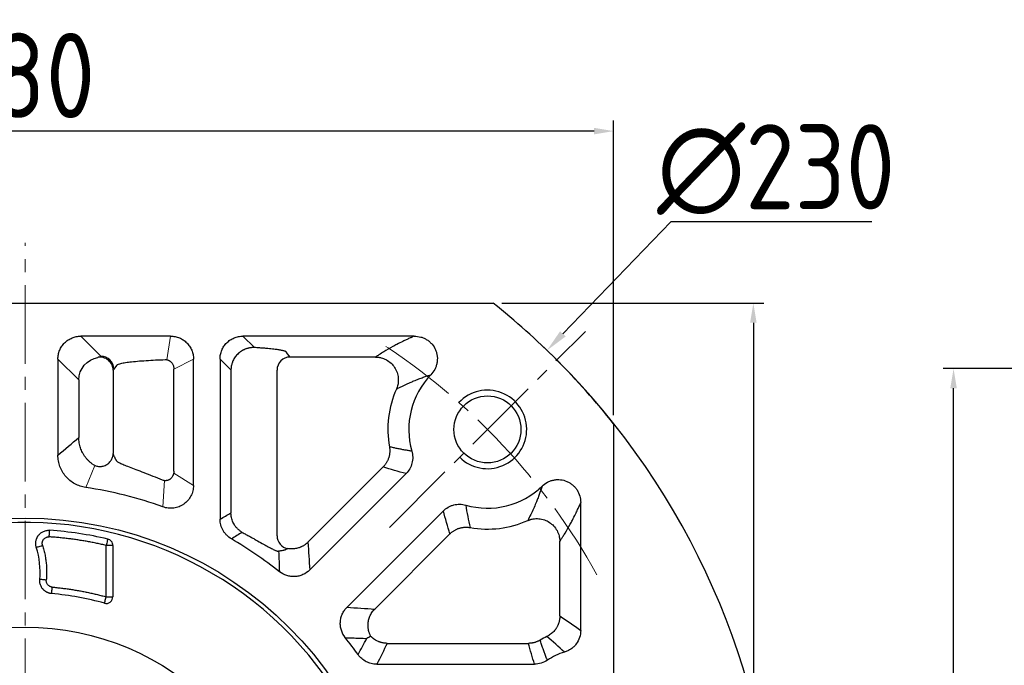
# Model space of a CAD drawing. Header units: millimetres. Extents: x 5540 to 6847, y 5090 to 6014.
# Tile 10 of 17: x 5795 to 5945, y 5773 to 5872. Entities that reach past the tile are written whole.
import ezdxf

# ---------------------------------------------------------------- set-up
doc = ezdxf.new("R2010")
doc.units = ezdxf.units.MM
doc.header["$PDSIZE"] = -5
doc.linetypes.add('点画线', pattern=[18, 12, -2, 2, -2])
doc.layers.get('Defpoints').update_dxf_attribs({"lineweight": 18})
doc.layers.add('6文字层', color=3, linetype='Continuous')
for name, color, linetype, lineweight in [('7中心线层', 7, '点画线', 18), ('标注线', 3, 'Continuous', 15), ('粗实线', 7, 'Continuous', 50), ('细实线', 7, 'Continuous', 18)]:
    doc.layers.add(name, color=color, linetype=linetype, lineweight=lineweight)
doc.styles.add('工程字', font='gbenor.shx', dxfattribs={"bigfont": 'gbcbig.shx'})
doc.dimstyles.new('ISO-25-1', dxfattribs={"dimtxt": 9, "dimasz": 3.5, "dimexe": 1.25, "dimexo": 1, "dimgap": 1.5, "dimtad": 1, "dimtoh": 1, "dimtxsty": '工程字', "dimcen": 2, "dimadec": 0, "dimazin": 0, "dimtfac": 1, "dimtmove": 0, "dimatfit": 3, "dimfxl": 1, "dimarcsym": 0})
doc.dimstyles.new('ISO-25-5', dxfattribs={"dimtxt": 13, "dimasz": 3, "dimexe": 1.6, "dimexo": 1.3, "dimgap": 2, "dimtad": 1, "dimdec": 3, "dimtxsty": '工程字', "dimcen": 2.5, "dimadec": 0, "dimazin": 0, "dimtfac": 1, "dimtdec": 3, "dimtmove": 0, "dimatfit": 3, "dimfxl": 1, "dimarcsym": 0})

# ---------------------------------------------------------------- blocks, each defined once
blk = doc.blocks.new('*D92')
at = {"layer": '6文字层', "color": 0, "lineweight": -2}
for p, q in [((6051, 5818.39), (5935.83, 5818.39)), ((5937.43, 5661.39), (5937.43, 5815.39)), ((6051, 5658.39), (5935.83, 5658.39))]:
    blk.add_line(p, q, dxfattribs=at)
at = {"layer": '6文字层', "color": 0}
for points in [[(5937.93, 5815.39), (5936.93, 5815.39), (5937.43, 5818.39)], [(5936.93, 5661.39), (5937.93, 5661.39), (5937.43, 5658.39)]]:
    blk.add_solid(points, dxfattribs=at)
at = {"layer": 'Defpoints', "color": 0}
for p in [(5937.43, 5818.39), (6052.3, 5818.39), (6052.3, 5658.39)]:
    blk.add_point(p, dxfattribs=at)
at = {"layer": '6文字层', "color": 0, "insert": (5928.93, 5738.39), "char_height": 13, "attachment_point": 5, "rotation": 90, "style": '工程字'}
blk.add_mtext('%%c160{}{h7{\\H0.7x;}{}}', dxfattribs=at)
blk = doc.blocks.new('*D109')
at = {"layer": '6文字层', "color": 0, "lineweight": -2}
for p, q in [((5868.34, 5828.39), (5908.42, 5828.39)), ((5906.82, 5825.39), (5906.82, 5651.39)), ((5868.34, 5648.39), (5908.42, 5648.39))]:
    blk.add_line(p, q, dxfattribs=at)
at = {"layer": '6文字层', "color": 0}
for points in [[(5907.32, 5825.39), (5906.32, 5825.39), (5906.82, 5828.39)], [(5906.32, 5651.39), (5907.32, 5651.39), (5906.82, 5648.39)]]:
    blk.add_solid(points, dxfattribs=at)
at = {"layer": 'Defpoints', "color": 0}
for p in [(5867.04, 5828.39), (5867.04, 5648.39), (5906.82, 5648.39)]:
    blk.add_point(p, dxfattribs=at)
at = {"layer": '6文字层', "color": 0, "insert": (5898.32, 5738.39), "char_height": 13, "attachment_point": 5, "rotation": 90, "style": '工程字'}
blk.add_mtext('180', dxfattribs=at)
blk = doc.blocks.new('*D111')
at = {"layer": '6文字层', "color": 0, "lineweight": -2}
for p, q in [((5795.45, 5736.39), (5795.45, 5740.39)), ((5793.45, 5738.39), (5797.45, 5738.39)), ((5686.61, 5646.77), (5716.27, 5671.73)), ((5655.85, 5646.77), (5686.61, 5646.77))]:
    blk.add_line(p, q, dxfattribs=at)
at = {"layer": '6文字层', "color": 0}
blk.add_solid([(5716.64, 5671.29), (5715.89, 5672.18), (5718.94, 5673.99)], dxfattribs=at)
at = {"layer": 'Defpoints', "color": 0}
for p in [(5871.95, 5802.79), (5718.94, 5673.99)]:
    blk.add_point(p, dxfattribs=at)
at = {"layer": '6文字层', "color": 0, "insert": (5670.48, 5654.77), "char_height": 13, "attachment_point": 5, "style": '工程字'}
blk.add_mtext('∅200', dxfattribs=at)
blk = doc.blocks.new('*D112')
at = {"layer": '6文字层', "color": 0, "lineweight": -2}
for p, q in [((5894.18, 5840.81), (5877.69, 5823.7)), ((5924.94, 5840.81), (5894.18, 5840.81)), ((5795.45, 5736.39), (5795.45, 5740.39)), ((5793.45, 5738.39), (5797.45, 5738.39))]:
    blk.add_line(p, q, dxfattribs=at)
blk.add_arc((5795.45, 5738.39), 115, 321.9983, 46.6735, dxfattribs=at)
at = {"layer": '6文字层', "color": 0}
blk.add_solid([(5877.27, 5824.11), (5878.11, 5823.3), (5875.26, 5821.18)], dxfattribs=at)
at = {"layer": 'Defpoints', "color": 0}
for p in [(5875.26, 5821.18), (5715.64, 5655.59)]:
    blk.add_point(p, dxfattribs=at)
at = {"layer": '6文字层', "color": 0, "insert": (5910.31, 5848.81), "char_height": 13, "attachment_point": 5, "style": '工程字'}
blk.add_mtext('∅230{}{{\\H0.7x;}{}}', dxfattribs=at)
blk = doc.blocks.new('*D113')
at = {"layer": '6文字层', "color": 0, "lineweight": -2}
for p, q in [((5705.45, 5811.28), (5705.45, 5856.29)), ((5885.45, 5811.28), (5885.45, 5856.29)), ((5882.45, 5854.69), (5708.45, 5854.69))]:
    blk.add_line(p, q, dxfattribs=at)
at = {"layer": '6文字层', "color": 0}
for points in [[(5708.45, 5855.19), (5708.45, 5854.19), (5705.45, 5854.69)], [(5882.45, 5854.19), (5882.45, 5855.19), (5885.45, 5854.69)]]:
    blk.add_solid(points, dxfattribs=at)
at = {"layer": 'Defpoints', "color": 0}
for p in [(5705.45, 5854.69), (5705.45, 5809.98), (5885.45, 5809.98)]:
    blk.add_point(p, dxfattribs=at)
at = {"layer": '6文字层', "color": 0, "insert": (5795.45, 5863.19), "char_height": 13, "attachment_point": 5, "style": '工程字'}
blk.add_mtext('180', dxfattribs=at)
blk = doc.blocks.new('*D114')
at = {"layer": '6文字层', "color": 0, "lineweight": -2}
for p, q in [((5882.07, 5651.77), (5884.08, 5649.76)), ((5795.45, 5637.84), (5795.45, 5613.05))]:
    blk.add_line(p, q, dxfattribs=at)
blk.add_arc((5795.45, 5738.39), 123.74, 271.3891, 313.6109, dxfattribs=at)
at = {"layer": '6文字层', "color": 0}
for points in [[(5881.15, 5648.44), (5880.45, 5649.15), (5882.95, 5650.89)], [(5798.44, 5615.18), (5798.45, 5614.18), (5795.45, 5614.65)]]:
    blk.add_solid(points, dxfattribs=at)
at = {"layer": 'Defpoints', "color": 0}
for p in [(5795.45, 5837.63), (5851.17, 5682.66), (5881.15, 5652.69), (5795.45, 5639.14), (5827.47, 5618.86)]:
    blk.add_point(p, dxfattribs=at)
at = {"layer": '6文字层', "color": 0, "insert": (5839.55, 5631.92), "char_height": 13, "attachment_point": 5, "rotation": 22.5, "style": '工程字'}
blk.add_mtext('45%%d', dxfattribs=at)

msp = doc.modelspace()

# ---------------------------------------------------------------- linework, layer by layer
at = {"layer": '7中心线层'}
for p, q in [((5795.4477, 5639.1383), (5795.4477, 5837.6339)), ((5851.1704, 5794.1088), (5881.1463, 5824.0847))]:
    msp.add_line(p, q, dxfattribs=at)
msp.add_arc((5795.4477, 5738.3861), 100, 29.009385, 57.167358, dxfattribs=at)
at = {"layer": '标注线', "color": 0}
for p, q in [((5817.7126, 5823.3513), (5817.1138, 5819.7542)), ((5818.2003, 5818.31), (5821.2041, 5819.8599)), ((5804.7299, 5800.2281), (5806.1343, 5803.5948)), ((5816.759, 5801.2761), (5816.5353, 5797.2581)), ((5818.1754, 5802.4218), (5821.2041, 5800.5452))]:
    msp.add_line(p, q, dxfattribs=at)
at = {"layer": '粗实线', "color": 0, "lineweight": 30}
for p, q in [((5723.8586, 5828.3861), (5867.0368, 5828.3861)), ((5885.4477, 5809.9752), (5885.4477, 5666.797))]:
    msp.add_line(p, q, dxfattribs=at)
for centre, radius in [((5866.1584, 5809.0968), 5.125), ((5795.4477, 5738.3861), 57.15), ((5795.4477, 5738.3861), 40.5)]:
    msp.add_circle(centre, radius, dxfattribs=at)
for radius, start, end in [(115, 38.49995, 51.50005), (56.5, 35.800973, 99.199034)]:
    msp.add_arc((5795.4477, 5738.3861), radius, start, end, dxfattribs=at)
at = {"layer": '细实线', "color": 0, "lineweight": -3}
for p, q in [((5817.7126, 5823.3513), (5803.9739, 5823.3513)), ((5803.9739, 5823.3513), (5807.0257, 5820.2996)), ((5854.9697, 5823.3513), (5828.7651, 5823.3513)), ((5828.7651, 5823.3513), (5830.5113, 5821.6051)), ((5835.9745, 5820.1597), (5835.4476, 5820.8628)), ((5800.4825, 5819.8599), (5800.4825, 5805.1607)), ((5800.4825, 5819.8599), (5803.6741, 5816.6682)), ((5821.2041, 5800.5451), (5821.2041, 5819.8599)), ((5825.2736, 5819.8599), (5825.2736, 5795.3897)), ((5825.2736, 5819.8599), (5826.9387, 5818.1948)), ((5849.0402, 5820.1597), (5835.9745, 5820.1597)), ((5808.9181, 5818.1445), (5808.9181, 5805.42)), ((5809.4477, 5818.8675), (5809.023, 5818.3045)), ((5809.4477, 5818.8675), (5809.5928, 5819.0067)), ((5818.2003, 5802.7089), (5818.2003, 5818.31)), ((5826.9387, 5818.1948), (5826.9387, 5796.3373)), ((5833.9773, 5792.8431), (5833.9773, 5818.1646)), ((5803.6741, 5816.6682), (5803.6741, 5807.8547)), ((5809.5725, 5804.1579), (5809.4477, 5804.3214)), ((5838.692, 5791.85), (5850.2013, 5803.3593)), ((5838.978, 5787.6224), (5853.7069, 5802.3513)), ((5859.413, 5796.6453), (5844.684, 5781.9164)), ((5880.413, 5778.3908), (5880.413, 5797.9066)), ((5860.421, 5793.1397), (5848.9117, 5781.6304)), ((5808.8685, 5791.3683), (5807.8698, 5791.3683)), ((5807.8698, 5783.5036), (5807.8698, 5791.3683)), ((5808.8685, 5791.3683), (5808.8685, 5783.5036)), ((5877.2213, 5780.5834), (5877.2213, 5791.9786)), ((5807.8698, 5783.5036), (5808.8685, 5783.5036)), ((5850.8383, 5776.4036), (5872.4157, 5776.4036)), ((5849.218, 5773.212), (5873.3474, 5773.212))]:
    msp.add_line(p, q, dxfattribs=at)
at = {"layer": '细实线', "color": 0, "lineweight": -3, "flags": 128}
for points in [[(5799.149, 5792.679), (5799.1621, 5792.8704), (5799.1746, 5793.0548), (5799.1862, 5793.2251), (5799.1965, 5793.3752), (5799.2049, 5793.4994), (5799.2113, 5793.5931), (5799.2154, 5793.6528), (5799.217, 5793.6763)], [(5808.098, 5792.3415), (5808.0926, 5792.3186), (5808.079, 5792.2603), (5808.0575, 5792.1688), (5808.0291, 5792.0476), (5807.9948, 5791.9012), (5807.9558, 5791.735), (5807.9136, 5791.5551), (5807.8698, 5791.3683)], [(5797.173, 5791.0852), (5797.1969, 5791.0926), (5797.2549, 5791.1108), (5797.345, 5791.139), (5797.4638, 5791.1761), (5797.607, 5791.2209), (5797.7693, 5791.2717), (5797.9447, 5791.3266), (5798.1268, 5791.3835)], [(5798.6979, 5786.0813), (5798.5078, 5786.0982), (5798.3248, 5786.1145), (5798.1554, 5786.1295), (5798.006, 5786.1428), (5797.882, 5786.1538), (5797.7879, 5786.1622), (5797.7273, 5786.1675), (5797.7024, 5786.1698)], [(5799.5158, 5784.002), (5799.518, 5784.0269), (5799.5234, 5784.0875), (5799.5318, 5784.1815), (5799.5429, 5784.3055), (5799.5562, 5784.455), (5799.5713, 5784.6243), (5799.5876, 5784.8074), (5799.6046, 5784.9975)], [(5807.6045, 5782.5401), (5807.6112, 5782.5642), (5807.6273, 5782.6228), (5807.6524, 5782.7138), (5807.6854, 5782.8339), (5807.7253, 5782.9785), (5807.7704, 5783.1424), (5807.8192, 5783.3196), (5807.8698, 5783.5036)]]:
    msp.add_lwpolyline(points, dxfattribs=at)
at = {"layer": '细实线', "color": 0, "lineweight": -3}
for centre, radius, start, end in [((5807.0182, 5818.2948), 2.0048, 0.275169, 89.786099), ((5835.982, 5818.155), 2.0048, 90.213882, 179.72485), ((5866.1584, 5809.0968), 12.0348, 136.113492, 196.0261), ((5866.1584, 5809.0968), 15.2264, 156.139936, 190.084174), ((5795.4477, 5738.3861), 62.5348, 70.292821, 81.463873), ((5866.1584, 5809.0968), 12.0348, 253.973951, 313.880928), ((5866.1584, 5809.0968), 15.2264, 259.915869, 293.860082), ((5795.4477, 5738.3861), 55.4186, 76.804854, 86.100011), ((5795.4477, 5738.3861), 62.5348, 51.545288, 59.694646), ((5785.0521, 5787.2935), 12.7001, 354.923723, 17.370871), ((5795.4477, 5738.3861), 45.797, 74.606269, 84.903756), ((5795.4477, 5738.3861), 62.5348, 35.474163, 38.454712), ((5880.4477, 5766.3861), 12.2264, 115.25676, 120.753017), ((5880.4477, 5766.3861), 9.0348, 106.281799, 124.561128)]:
    msp.add_arc(centre, radius, start, end, dxfattribs=at)
at = {"layer": '细实线', "color": 0, "lineweight": -2}
msp.add_arc((5866.1584, 5809.0968), 6, 225.000055, 136.719135, dxfattribs=at)
at = {"layer": '细实线', "color": 0, "lineweight": -3}
for points, knots in [([(5800.4825, 5819.8599), (5800.4821, 5820.0906), (5800.5042, 5820.3175), (5800.5916, 5820.764), (5800.6581, 5820.9859), (5800.8323, 5821.4094), (5800.9392, 5821.6102), (5801.192, 5821.9901), (5801.3394, 5822.1701), (5801.6616, 5822.4926), (5801.8374, 5822.6372), (5802.2194, 5822.8923), (5802.4229, 5823.0006), (5802.8435, 5823.1741), (5803.0634, 5823.2407), (5803.515, 5823.3296), (5803.7432, 5823.3517), (5803.9739, 5823.3513)], [0, 0, 0, 0, 0.125, 0.125, 0.25, 0.25, 0.375, 0.375, 0.5, 0.5, 0.625, 0.625, 0.75, 0.75, 0.875, 0.875, 1, 1, 1, 1]), ([(5817.7126, 5823.3513), (5817.9433, 5823.3517), (5818.1702, 5823.3296), (5818.6167, 5823.2422), (5818.8387, 5823.1757), (5819.2621, 5823.0015), (5819.4629, 5822.8947), (5819.8429, 5822.6419), (5820.0228, 5822.4944), (5820.3453, 5822.1722), (5820.4899, 5821.9964), (5820.7451, 5821.6145), (5820.8534, 5821.4109), (5821.0269, 5820.9904), (5821.0934, 5820.7704), (5821.1824, 5820.3188), (5821.2045, 5820.0906), (5821.2041, 5819.8599)], [0, 0, 0, 0, 0.125, 0.125, 0.25, 0.25, 0.375, 0.375, 0.5, 0.5, 0.625, 0.625, 0.75, 0.75, 0.875, 0.875, 1, 1, 1, 1]), ([(5825.2736, 5819.8599), (5825.2733, 5820.0906), (5825.2953, 5820.3175), (5825.3828, 5820.764), (5825.4492, 5820.9859), (5825.6235, 5821.4094), (5825.7303, 5821.6102), (5825.9831, 5821.9901), (5826.1305, 5822.1701), (5826.4527, 5822.4926), (5826.6286, 5822.6372), (5827.0105, 5822.8923), (5827.214, 5823.0006), (5827.6346, 5823.1741), (5827.8546, 5823.2407), (5828.3062, 5823.3296), (5828.5344, 5823.3517), (5828.7651, 5823.3513)], [0, 0, 0, 0, 0.125, 0.125, 0.25, 0.25, 0.375, 0.375, 0.5, 0.5, 0.625, 0.625, 0.75, 0.75, 0.875, 0.875, 1, 1, 1, 1]), ([(5854.9697, 5823.352), (5854.8563, 5823.3034), (5854.6023, 5823.1944), (5854.1945, 5823.0133), (5853.723, 5822.7967), (5853.074, 5822.4865), (5852.3841, 5822.1366), (5851.3945, 5821.6045), (5850.4827, 5821.0721), (5849.6258, 5820.5388), (5849.2138, 5820.2721), (5849.0402, 5820.1597)], [0, 0, 0, 0, 0.04588588, 0.10284505, 0.17088122, 0.24999778, 0.39498934, 0.49998328, 0.74998787, 0.89467027, 1, 1, 1, 1]), ([(5854.9701, 5823.3513), (5855.3151, 5823.3525), (5855.6522, 5823.3057), (5856.1459, 5823.1638), (5856.3088, 5823.1039), (5856.6199, 5822.9631), (5856.7694, 5822.882), (5857.0564, 5822.6979), (5857.195, 5822.5942), (5857.4538, 5822.3681), (5857.5736, 5822.2466), (5857.9042, 5821.8572), (5858.0883, 5821.5594), (5858.2888, 5821.0887), (5858.3438, 5820.9272), (5858.4295, 5820.5948), (5858.46, 5820.4238), (5858.4945, 5820.0839), (5858.499, 5819.9135), (5858.4827, 5819.5719), (5858.4616, 5819.3994), (5858.3949, 5819.0634), (5858.3496, 5818.899), (5858.2355, 5818.5776), (5858.1661, 5818.4195), (5857.9253, 5817.9634), (5857.7247, 5817.6876), (5857.4848, 5817.4397)], [0, 0, 0, 0, 0.125, 0.125, 0.1875, 0.1875, 0.25, 0.25, 0.3125, 0.3125, 0.375, 0.375, 0.5, 0.5, 0.5625, 0.5625, 0.625, 0.625, 0.6875, 0.6875, 0.75, 0.75, 0.8125, 0.8125, 0.875, 0.875, 1, 1, 1, 1]), ([(5830.5113, 5821.6051), (5830.4457, 5821.6056), (5830.3163, 5821.6067), (5830.1248, 5821.5952), (5829.9398, 5821.5751), (5829.762, 5821.5465), (5829.5921, 5821.5106), (5829.4306, 5821.4684), (5829.2779, 5821.4208), (5829.1343, 5821.369), (5829, 5821.314), (5828.8749, 5821.2567), (5828.7592, 5821.1982), (5828.6527, 5821.1394), (5828.5553, 5821.0812), (5828.467, 5821.0246), (5828.3874, 5820.9702), (5828.3165, 5820.9189), (5828.254, 5820.8714), (5828.1997, 5820.8283), (5828.1535, 5820.7901), (5828.1153, 5820.7574), (5828.0849, 5820.7305), (5828.062, 5820.7098), (5828.0466, 5820.6957), (5827.8735, 5820.5351), (5827.566, 5820.1827), (5827.2969, 5819.7138), (5827.1184, 5819.2786), (5827.0267, 5818.9705), (5826.969, 5818.6496), (5826.9435, 5818.415), (5826.9403, 5818.2656), (5826.9387, 5818.1948)], [0, 0, 0, 0, 0.03681467, 0.07262378, 0.10732691, 0.14084227, 0.17310345, 0.20405635, 0.23365629, 0.26186542, 0.28865046, 0.31398091, 0.3378276, 0.36016168, 0.380954, 0.40017485, 0.417794, 0.43378094, 0.44810541, 0.46073798, 0.47164809, 0.4808076, 0.48819536, 0.49379484, 0.49759381, 0.49958415, 0.62243565, 0.74936269, 0.78859302, 0.87447606, 0.92047497, 0.96233571, 1, 1, 1, 1]), ([(5835.4476, 5820.8628), (5835.4461, 5820.8716), (5835.4427, 5820.8918), (5835.4184, 5820.9259), (5835.3668, 5820.9675), (5835.2724, 5821.0164), (5835.0738, 5821.0895), (5834.7206, 5821.1764), (5834.1645, 5821.2722), (5833.4743, 5821.3639), (5832.7197, 5821.4421), (5831.9806, 5821.505), (5831.4154, 5821.5471), (5830.9348, 5821.5794), (5830.6391, 5821.5974), (5830.5113, 5821.6051)], [0, 0, 0, 0, 0.03139653, 0.07185395, 0.12133299, 0.17980073, 0.24723564, 0.38545035, 0.50019506, 0.61409642, 0.75305258, 0.8344837, 0.90281553, 0.95800874, 1, 1, 1, 1]), ([(5808.9181, 5818.1445), (5808.9169, 5818.3971), (5808.8658, 5818.674), (5808.6301, 5819.2074), (5808.4444, 5819.4614), (5807.9749, 5819.8591), (5807.6936, 5820.0006), (5807.128, 5820.146), (5806.846, 5820.1514), (5806.596, 5820.1115)], [0, 0, 0, 0, 0.25, 0.25, 0.5, 0.5, 0.75, 0.75, 1, 1, 1, 1]), ([(5809.5928, 5819.0067), (5809.6, 5819.0147), (5809.6421, 5819.0615), (5809.8906, 5819.1332), (5810.241, 5819.219), (5810.6133, 5819.2882), (5811.0232, 5819.3517), (5811.6551, 5819.4344), (5812.5916, 5819.5305), (5813.9211, 5819.6302), (5815.3509, 5819.7116), (5816.3817, 5819.7504), (5816.886, 5819.7693)], [0, 0, 0, 0, 0.02399186, 0.13985025, 0.21859202, 0.29339468, 0.3642584, 0.43118363, 0.58214368, 0.72725978, 0.86654158, 1, 1, 1, 1]), ([(5816.886, 5819.7693), (5816.9127, 5819.7697), (5816.9725, 5819.7705), (5817.0721, 5819.762), (5817.193, 5819.7409), (5817.3287, 5819.7003), (5817.5388, 5819.6058), (5817.7504, 5819.4471), (5817.9317, 5819.2231), (5818.0497, 5819.0185), (5818.1354, 5818.7948), (5818.1911, 5818.5562), (5818.1972, 5818.3923), (5818.2003, 5818.31)], [0, 0, 0, 0, 0.03837653, 0.08595624, 0.14290061, 0.21299936, 0.28553572, 0.46525359, 0.57064816, 0.67507405, 0.78194148, 0.89047955, 1, 1, 1, 1]), ([(5849.0402, 5820.1597), (5849.0953, 5820.1587), (5849.2067, 5820.1567), (5849.3755, 5820.1434), (5849.5475, 5820.122), (5849.7221, 5820.0911), (5849.9671, 5820.0349), (5850.2998, 5819.9288), (5850.8292, 5819.6848), (5851.4298, 5819.2517), (5851.9872, 5818.5879), (5852.369, 5817.8101), (5852.5136, 5817.1274), (5852.5314, 5816.6046), (5852.5094, 5816.2589), (5852.4521, 5815.915), (5852.3633, 5815.5778), (5852.2765, 5815.3629), (5852.2333, 5815.2559)], [0, 0, 0, 0, 0.02390443, 0.04839792, 0.07347298, 0.09911888, 0.12532147, 0.18251064, 0.25025441, 0.37752122, 0.49986418, 0.6223631, 0.74947393, 0.79887206, 0.84900301, 0.89948705, 0.94994253, 1, 1, 1, 1]), ([(5852.2333, 5815.2559), (5852.3919, 5815.3375), (5852.6961, 5815.4941), (5853.146, 5815.7153), (5853.5648, 5815.9143), (5853.9512, 5816.0916), (5854.3029, 5816.2479), (5854.6179, 5816.3838), (5855.0605, 5816.5697), (5855.6238, 5816.7957), (5856.3106, 5817.0502), (5856.9192, 5817.2606), (5857.3091, 5817.384), (5857.4848, 5817.4397)], [0, 0, 0, 0, 0.10417354, 0.19980515, 0.28689801, 0.36545575, 0.43548216, 0.49698098, 0.54995691, 0.69036522, 0.81216906, 0.91537253, 1, 1, 1, 1]), ([(5805.7626, 5803.7989), (5805.7056, 5803.8408), (5805.5913, 5803.9248), (5805.4263, 5804.0602), (5805.2661, 5804.2027), (5805.1117, 5804.3527), (5804.9635, 5804.5097), (5804.8219, 5804.6733), (5804.6874, 5804.843), (5804.5604, 5805.0184), (5804.4411, 5805.199), (5804.33, 5805.3843), (5804.202, 5805.6201), (5804.0643, 5805.914), (5803.9283, 5806.273), (5803.8178, 5806.6503), (5803.7367, 5807.0426), (5803.6844, 5807.4457), (5803.6776, 5807.718), (5803.6741, 5807.8547)], [0, 0, 0, 0, 0.0447969, 0.08984828, 0.13511513, 0.18055723, 0.22613342, 0.27180179, 0.3175199, 0.36324502, 0.40893442, 0.45454554, 0.50003629, 0.57881508, 0.65989769, 0.74294507, 0.8275829, 0.91340859, 1, 1, 1, 1]), ([(5851.1672, 5806.4307), (5851.1773, 5806.368), (5851.1975, 5806.2418), (5851.2146, 5806.0497), (5851.222, 5805.855), (5851.2181, 5805.6584), (5851.2031, 5805.4609), (5851.1768, 5805.2635), (5851.139, 5805.0671), (5851.0899, 5804.8727), (5851.0297, 5804.6812), (5850.9587, 5804.4937), (5850.8773, 5804.3111), (5850.7859, 5804.1341), (5850.6851, 5803.9636), (5850.5758, 5803.8002), (5850.4583, 5803.6447), (5850.3343, 5803.497), (5850.2454, 5803.405), (5850.2013, 5803.3593)], [0, 0, 0, 0, 0.0569585, 0.11459531, 0.17283331, 0.23158999, 0.29077806, 0.35030614, 0.4100796, 0.47000141, 0.52997306, 0.58989558, 0.64967046, 0.70920067, 0.76839157, 0.8271518, 0.88539406, 0.94303583, 1, 1, 1, 1]), ([(5854.5913, 5805.7743), (5854.4126, 5805.8019), (5854.0497, 5805.8579), (5853.4999, 5805.9524), (5852.9359, 5806.0565), (5852.3581, 5806.171), (5851.7664, 5806.2954), (5851.3687, 5806.3852), (5851.1672, 5806.4307)], [0, 0, 0, 0, 0.1546811, 0.31415652, 0.4784262, 0.64749006, 0.82134803, 1, 1, 1, 1]), ([(5854.5913, 5805.7743), (5854.6776, 5805.4745), (5854.7226, 5805.1702), (5854.7295, 5804.7069), (5854.7214, 5804.5503), (5854.6846, 5804.2432), (5854.6562, 5804.0921), (5854.5409, 5803.6454), (5854.4221, 5803.3533), (5854.1162, 5802.819), (5853.9276, 5802.5718), (5853.7069, 5802.3513)], [0, 0, 0, 0, 0.25, 0.25, 0.375, 0.375, 0.5, 0.5, 0.75, 0.75, 1, 1, 1, 1]), ([(5804.7299, 5800.2281), (5804.4355, 5800.2721), (5804.145, 5800.3422), (5803.5811, 5800.5331), (5803.3075, 5800.6541), (5802.7922, 5800.939), (5802.5489, 5801.1031), (5802.0911, 5801.475), (5801.8764, 5801.684), (5801.493, 5802.13), (5801.322, 5802.3687), (5801.0219, 5802.8778), (5800.8938, 5803.148), (5800.6901, 5803.699), (5800.6128, 5803.9825), (5800.5085, 5804.5655), (5800.4822, 5804.863), (5800.4825, 5805.1607)], [0, 0, 0, 0, 0.125, 0.125, 0.25, 0.25, 0.375, 0.375, 0.5, 0.5, 0.625, 0.625, 0.75, 0.75, 0.875, 0.875, 1, 1, 1, 1]), ([(5805.7626, 5803.7989), (5805.8829, 5803.715), (5806.0211, 5803.6385), (5806.3317, 5803.5172), (5806.5042, 5803.4725), (5806.8717, 5803.4325), (5807.0665, 5803.4374), (5807.4557, 5803.507), (5807.6497, 5803.5718), (5808.0095, 5803.7567), (5808.175, 5803.8765), (5808.4575, 5804.1521), (5808.5746, 5804.3074), (5808.7549, 5804.6288), (5808.8185, 5804.7947), (5808.8994, 5805.1172), (5808.917, 5805.2737), (5808.9181, 5805.42)], [0, 0, 0, 0, 0.125, 0.125, 0.25, 0.25, 0.375, 0.375, 0.5, 0.5, 0.625, 0.625, 0.75, 0.75, 0.875, 0.875, 1, 1, 1, 1]), ([(5809.4347, 5804.3374), (5809.4131, 5804.3713), (5809.3699, 5804.4391), (5809.3052, 5804.5508), (5809.2406, 5804.6706), (5809.1835, 5804.7852), (5809.119, 5804.9217), (5809.051, 5805.076), (5808.979, 5805.2544), (5808.9361, 5805.371), (5808.9181, 5805.42)], [0, 0, 0, 0, 0.12497818, 0.24997825, 0.37499053, 0.50000686, 0.58100945, 0.7500059, 0.89498833, 1, 1, 1, 1]), ([(5809.4477, 5804.3214), (5809.4459, 5804.323), (5809.4415, 5804.3269), (5809.4372, 5804.3336), (5809.4347, 5804.3374)], [0, 0, 0, 0, 0.41677061, 1, 1, 1, 1]), ([(5816.4819, 5801.3544), (5815.5136, 5801.7414), (5814.0536, 5802.3249), (5812.4327, 5802.9298), (5811.3841, 5803.3256), (5810.5351, 5803.6599), (5809.9381, 5803.932), (5809.6178, 5804.0964), (5809.5744, 5804.1553), (5809.5725, 5804.1579)], [0, 0, 0, 0, 0.28185424, 0.42497438, 0.56961051, 0.70966633, 0.85085627, 0.99332381, 1, 1, 1, 1]), ([(5818.2003, 5802.7089), (5818.1995, 5802.6706), (5818.198, 5802.5944), (5818.1858, 5802.481), (5818.1668, 5802.3696), (5818.1405, 5802.2607), (5818.1073, 5802.1547), (5818.0667, 5802.0488), (5818.0022, 5801.9152), (5817.9126, 5801.7732), (5817.7959, 5801.6334), (5817.7099, 5801.5546), (5817.6488, 5801.5057), (5817.607, 5801.4743), (5817.5373, 5801.4278), (5817.4376, 5801.3727), (5817.3059, 5801.318), (5817.1409, 5801.2746), (5816.9434, 5801.2562), (5816.7156, 5801.2737), (5816.5631, 5801.3263), (5816.4819, 5801.3544)], [0, 0, 0, 0, 0.04253073, 0.08472424, 0.12660248, 0.1681743, 0.20943856, 0.25038741, 0.29477948, 0.37545597, 0.43864817, 0.50079319, 0.50835879, 0.52849504, 0.56089603, 0.60507811, 0.66069634, 0.72764729, 0.80614853, 0.89670542, 1, 1, 1, 1]), ([(5874.5002, 5800.4221), (5874.7482, 5800.6622), (5875.0234, 5800.8624), (5875.4775, 5801.1028), (5875.6365, 5801.1728), (5875.9583, 5801.2873), (5876.1223, 5801.3326), (5876.4568, 5801.3993), (5876.6285, 5801.4207), (5876.9721, 5801.4375), (5877.1427, 5801.433), (5877.6512, 5801.3819), (5877.9904, 5801.2949), (5878.4615, 5801.0948), (5878.6132, 5801.0165), (5878.9056, 5800.8364), (5879.0462, 5800.7343), (5879.3069, 5800.5132), (5879.4284, 5800.3936), (5879.6536, 5800.1361), (5879.758, 5799.9971), (5880.0357, 5799.5644), (5880.1773, 5799.2512), (5880.3677, 5798.5898), (5880.4143, 5798.2519), (5880.413, 5797.9066)], [0, 0, 0, 0, 0.125, 0.125, 0.1875, 0.1875, 0.25, 0.25, 0.3125, 0.3125, 0.375, 0.375, 0.5, 0.5, 0.5625, 0.5625, 0.625, 0.625, 0.6875, 0.6875, 0.75, 0.75, 0.875, 0.875, 1, 1, 1, 1]), ([(5821.2041, 5800.5451), (5821.2047, 5800.2635), (5821.1723, 5799.9875), (5821.0434, 5799.4464), (5820.945, 5799.1796), (5820.6917, 5798.6854), (5820.5346, 5798.4522), (5820.167, 5798.0291), (5819.9608, 5797.8429), (5819.6185, 5797.6013), (5819.4981, 5797.5269), (5819.252, 5797.3946), (5819.1257, 5797.3363), (5818.7377, 5797.1847), (5818.4627, 5797.114), (5817.91, 5797.0415), (5817.6322, 5797.0384), (5817.0733, 5797.0993), (5816.8001, 5797.1626), (5816.5353, 5797.2581)], [0, 0, 0, 0, 0.125, 0.125, 0.25, 0.25, 0.375, 0.375, 0.5, 0.5, 0.5625, 0.5625, 0.625, 0.625, 0.75, 0.75, 0.875, 0.875, 1, 1, 1, 1]), ([(5874.5009, 5800.4219), (5874.4675, 5800.3158), (5874.3997, 5800.1004), (5874.2945, 5799.7827), (5874.1849, 5799.463), (5874.0706, 5799.142), (5873.9516, 5798.8196), (5873.8279, 5798.4956), (5873.6994, 5798.1703), (5873.4877, 5797.6511), (5873.1808, 5796.9419), (5872.7649, 5796.049), (5872.4696, 5795.47), (5872.3175, 5795.1717)], [0, 0, 0, 0, 0.05093597, 0.10339114, 0.15736615, 0.21286157, 0.26987792, 0.32841568, 0.38847526, 0.45005705, 0.62191228, 0.80522503, 1, 1, 1, 1]), ([(5859.413, 5796.6453), (5859.6334, 5796.866), (5859.8779, 5797.0528), (5860.2798, 5797.2833), (5860.4208, 5797.352), (5860.7072, 5797.4686), (5860.8533, 5797.5169), (5861.2998, 5797.6325), (5861.6129, 5797.67), (5862.2285, 5797.6612), (5862.5362, 5797.616), (5862.8359, 5797.5297)], [0, 0, 0, 0, 0.25, 0.25, 0.375, 0.375, 0.5, 0.5, 0.75, 0.75, 1, 1, 1, 1]), ([(5877.2213, 5791.9786), (5877.2916, 5792.0869), (5877.4507, 5792.3321), (5877.7174, 5792.7521), (5878.1802, 5793.5004), (5878.6659, 5794.3325), (5879.1979, 5795.3219), (5879.5726, 5796.0606), (5879.9239, 5796.8002), (5880.189, 5797.3858), (5880.3451, 5797.7488), (5880.413, 5797.9066)], [0, 0, 0, 0, 0.06585399, 0.14919113, 0.25001226, 0.5000169, 0.60504484, 0.75000244, 0.85259394, 0.93592371, 1, 1, 1, 1]), ([(5827.0033, 5792.3754), (5826.7388, 5792.5299), (5826.4999, 5792.7149), (5826.1792, 5793.0374), (5826.078, 5793.1534), (5825.8938, 5793.3951), (5825.8102, 5793.5211), (5825.5849, 5793.914), (5825.4673, 5794.2004), (5825.3127, 5794.7844), (5825.2735, 5795.0834), (5825.2736, 5795.3897)], [0, 0, 0, 0, 0.25, 0.25, 0.375, 0.375, 0.5, 0.5, 0.75, 0.75, 1, 1, 1, 1]), ([(5828.661, 5793.3691), (5828.6076, 5793.4012), (5828.5012, 5793.4651), (5828.3486, 5793.5713), (5828.2027, 5793.6839), (5828.0644, 5793.8031), (5827.934, 5793.9278), (5827.8119, 5794.0574), (5827.6982, 5794.191), (5827.5932, 5794.328), (5827.4968, 5794.4675), (5827.3741, 5794.6652), (5827.2369, 5794.93), (5827.1043, 5795.2696), (5827.0095, 5795.621), (5826.9501, 5795.9781), (5826.9425, 5796.2181), (5826.9387, 5796.3373)], [0, 0, 0, 0, 0.05302011, 0.10556537, 0.15755891, 0.20892565, 0.25959324, 0.30949287, 0.35855999, 0.40673499, 0.45396372, 0.50019793, 0.60088427, 0.70165518, 0.80206076, 0.9016516, 1, 1, 1, 1]), ([(5872.3175, 5795.1717), (5872.3611, 5795.1901), (5872.4491, 5795.2273), (5872.5853, 5795.2768), (5872.7227, 5795.3208), (5872.9094, 5795.3721), (5873.3326, 5795.4605), (5874.0181, 5795.4885), (5874.8723, 5795.3071), (5875.6504, 5794.925), (5876.314, 5794.3673), (5876.7367, 5793.781), (5876.9842, 5793.2539), (5877.1052, 5792.884), (5877.1764, 5792.5464), (5877.2137, 5792.2598), (5877.2188, 5792.0711), (5877.2213, 5791.9786)], [0, 0, 0, 0, 0.02053089, 0.04150111, 0.06290655, 0.08314186, 0.12555981, 0.25040648, 0.37748416, 0.50035896, 0.62252564, 0.74972979, 0.81018156, 0.87471606, 0.91806169, 0.95983954, 1, 1, 1, 1]), ([(5797.173, 5791.0852), (5797.1594, 5791.1321), (5797.1322, 5791.2264), (5797.1046, 5791.3715), (5797.087, 5791.5184), (5797.0805, 5791.6662), (5797.0848, 5791.8133), (5797.0998, 5791.9584), (5797.1249, 5792.1001), (5797.1595, 5792.2372), (5797.2026, 5792.3687), (5797.2532, 5792.4937), (5797.3104, 5792.6115), (5797.3729, 5792.7217), (5797.4396, 5792.8239), (5797.5245, 5792.9385), (5797.6371, 5793.0683), (5797.789, 5793.2117), (5797.9704, 5793.3489), (5798.1807, 5793.472), (5798.417, 5793.5732), (5798.6736, 5793.6445), (5798.9432, 5793.684), (5799.1256, 5793.6789), (5799.217, 5793.6763)], [0, 0, 0, 0, 0.03779016, 0.07584861, 0.11402646, 0.15216944, 0.19012094, 0.22772512, 0.26483006, 0.30129062, 0.33697094, 0.37174657, 0.40550593, 0.43815135, 0.46959954, 0.49978146, 0.54841046, 0.60228143, 0.66097619, 0.72389457, 0.79025239, 0.8591036, 0.9293881, 1, 1, 1, 1]), ([(5860.421, 5793.1397), (5860.4667, 5793.1838), (5860.5586, 5793.2727), (5860.7063, 5793.3967), (5860.8618, 5793.5142), (5861.0252, 5793.6235), (5861.1957, 5793.7243), (5861.3727, 5793.8156), (5861.5554, 5793.8971), (5861.7429, 5793.9681), (5861.9343, 5794.0283), (5862.1287, 5794.0774), (5862.3251, 5794.1152), (5862.5225, 5794.1415), (5862.72, 5794.1565), (5862.9166, 5794.1604), (5863.1113, 5794.153), (5863.3034, 5794.1359), (5863.4296, 5794.1157), (5863.4923, 5794.1056)], [0, 0, 0, 0, 0.0569642, 0.11460601, 0.1728483, 0.23160855, 0.29079947, 0.35032969, 0.41010458, 0.4700271, 0.52999876, 0.58992056, 0.64969401, 0.70922207, 0.76841012, 0.82716677, 0.88540475, 0.94304154, 1, 1, 1, 1]), ([(5798.1268, 5791.3835), (5798.118, 5791.4149), (5798.1004, 5791.4774), (5798.086, 5791.5737), (5798.0802, 5791.6705), (5798.0838, 5791.7674), (5798.0961, 5791.8624), (5798.1216, 5791.9726), (5798.1774, 5792.1247), (5798.3286, 5792.3752), (5798.5501, 5792.5469), (5798.7741, 5792.6359), (5798.8969, 5792.6677), (5799.0324, 5792.6833), (5799.1134, 5792.6803), (5799.149, 5792.679)], [0, 0, 0, 0, 0.05040645, 0.10058563, 0.15063478, 0.20062075, 0.25058991, 0.29898795, 0.37566462, 0.50071535, 0.74914836, 0.7893403, 0.87449752, 0.94482393, 1, 1, 1, 1]), ([(5807.8698, 5791.3683), (5807.6305, 5791.4234), (5807.1519, 5791.5336), (5806.4316, 5791.6867), (5805.7101, 5791.8305), (5804.987, 5791.9643), (5804.2624, 5792.0884), (5803.5363, 5792.2025), (5802.8088, 5792.3068), (5802.0797, 5792.4013), (5801.3492, 5792.4859), (5800.6173, 5792.5606), (5799.8838, 5792.626), (5799.394, 5792.6613), (5799.149, 5792.679)], [0, 0, 0, 0, 0.08347318, 0.16687013, 0.25020605, 0.33349616, 0.41675572, 0.5, 0.58324428, 0.66650384, 0.74979395, 0.83312987, 0.91652682, 1, 1, 1, 1]), ([(5808.8685, 5791.3683), (5808.8684, 5791.4717), (5808.8519, 5791.5811), (5808.7799, 5791.7944), (5808.7242, 5791.8981), (5808.5803, 5792.0799), (5808.4922, 5792.1578), (5808.3012, 5792.2767), (5808.1986, 5792.3178), (5808.098, 5792.3415)], [0, 0, 0, 0, 0.25, 0.25, 0.5, 0.5, 0.75, 0.75, 1, 1, 1, 1]), ([(5828.661, 5793.3691), (5828.3829, 5793.2036), (5827.8301, 5792.8744), (5827.2778, 5792.5411), (5827.0033, 5792.3754)], [0, 0, 0, 0, 0.50295526, 1, 1, 1, 1]), ([(5828.661, 5793.3691), (5828.7573, 5793.3168), (5828.9494, 5793.2123), (5829.2302, 5793.0584), (5829.5049, 5792.9073), (5829.7728, 5792.759), (5830.0343, 5792.6138), (5830.2893, 5792.4717), (5830.5379, 5792.3328), (5831.0247, 5792.0602), (5831.7029, 5791.6789), (5832.4926, 5791.2401), (5833.1512, 5790.8883), (5833.5667, 5790.6869), (5833.816, 5790.5818), (5833.958, 5790.5302), (5834.0723, 5790.499), (5834.1614, 5790.4865), (5834.1978, 5790.4953), (5834.216, 5790.4998)], [0, 0, 0, 0, 0.03177884, 0.06340817, 0.09490792, 0.12629825, 0.15759952, 0.18883226, 0.22001714, 0.25117494, 0.37671495, 0.49983879, 0.624614, 0.74874414, 0.7997141, 0.85018119, 0.90028717, 0.95017748, 1, 1, 1, 1]), ([(5833.9773, 5792.8431), (5833.9794, 5792.3818), (5834.1478, 5791.9221), (5834.4451, 5791.5676), (5834.7471, 5791.2074), (5835.1797, 5790.9586), (5835.6427, 5790.8788)], [0.007829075, 0.007829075, 0.007829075, 0.007829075, 0.5, 0.5, 0.5, 1, 1, 1, 1]), ([(5798.1268, 5791.3835), (5798.1641, 5791.2611), (5798.2385, 5791.0163), (5798.337, 5790.6457), (5798.4257, 5790.2731), (5798.5037, 5789.8982), (5798.5712, 5789.5211), (5798.6282, 5789.1418), (5798.6862, 5788.6656), (5798.734, 5788.0921), (5798.7563, 5787.4217), (5798.7479, 5786.7508), (5798.7146, 5786.3047), (5798.6979, 5786.0813)], [0, 0, 0, 0, 0.07155866, 0.14298134, 0.21432398, 0.28564269, 0.35699366, 0.42843297, 0.50001652, 0.62514378, 0.74998282, 0.87483461, 1, 1, 1, 1]), ([(5835.6427, 5790.8788), (5835.5928, 5790.8536), (5835.4957, 5790.8046), (5835.3545, 5790.742), (5835.2222, 5790.6891), (5835.0986, 5790.6454), (5834.9389, 5790.596), (5834.7467, 5790.5504), (5834.5265, 5790.5179), (5834.3867, 5790.5155), (5834.3202, 5790.5143)], [0, 0, 0, 0, 0.11306313, 0.21959326, 0.31959027, 0.41305454, 0.49998695, 0.68185976, 0.84852931, 1, 1, 1, 1]), ([(5838.692, 5791.85), (5838.6454, 5791.8051), (5838.5524, 5791.7155), (5838.4046, 5791.5918), (5838.2522, 5791.4769), (5838.0956, 5791.3719), (5837.936, 5791.2768), (5837.7745, 5791.1917), (5837.6121, 5791.1166), (5837.4498, 5791.0513), (5837.2365, 5790.9774), (5836.967, 5790.9053), (5836.6381, 5790.8499), (5836.3049, 5790.8266), (5835.9714, 5790.8329), (5835.752, 5790.8635), (5835.6427, 5790.8788)], [0, 0, 0, 0, 0.05848651, 0.11653966, 0.1740176, 0.23078257, 0.2867024, 0.34165177, 0.39551333, 0.44817855, 0.49954838, 0.59926272, 0.69961697, 0.80016056, 0.90043775, 1, 1, 1, 1]), ([(5834.216, 5790.4998), (5834.2397, 5789.9734), (5834.2868, 5788.9309), (5834.3209, 5787.8783), (5834.3378, 5787.3571)], [0, 0, 0, 0, 0.50485221, 1, 1, 1, 1]), ([(5838.978, 5787.6224), (5838.6768, 5787.3211), (5838.3203, 5787.0747), (5837.7383, 5786.8134), (5837.5357, 5786.7439), (5837.1261, 5786.6441), (5836.9183, 5786.6131), (5836.4971, 5786.5891), (5836.2827, 5786.5967), (5835.8653, 5786.6498), (5835.6601, 5786.6951), (5835.0552, 5786.8876), (5834.6714, 5787.0921), (5834.3378, 5787.3571)], [0, 0, 0, 0, 0.25, 0.25, 0.375, 0.375, 0.5, 0.5, 0.625, 0.625, 0.75, 0.75, 1, 1, 1, 1]), ([(5799.5158, 5784.002), (5799.47, 5784.007), (5799.3785, 5784.0171), (5799.243, 5784.0442), (5799.1099, 5784.0797), (5798.9804, 5784.1243), (5798.8554, 5784.177), (5798.7357, 5784.2372), (5798.6222, 5784.3042), (5798.5153, 5784.3771), (5798.4156, 5784.4548), (5798.3233, 5784.5365), (5798.2387, 5784.6212), (5798.134, 5784.739), (5798.014, 5784.9008), (5797.8905, 5785.1183), (5797.7914, 5785.3603), (5797.7239, 5785.6211), (5797.6891, 5785.8939), (5797.698, 5786.0777), (5797.7024, 5786.1698)], [0, 0, 0, 0, 0.04401419, 0.08806142, 0.13199444, 0.1756658, 0.21893037, 0.26164773, 0.30368437, 0.34491558, 0.38522702, 0.42451581, 0.46269132, 0.49967551, 0.5750843, 0.65487852, 0.73828238, 0.82434181, 0.91196765, 1, 1, 1, 1]), ([(5799.6046, 5784.9975), (5799.5709, 5785.0015), (5799.4939, 5785.0106), (5799.3673, 5785.0445), (5799.2039, 5785.1137), (5799.0511, 5785.2189), (5798.9197, 5785.3533), (5798.8154, 5785.5021), (5798.7351, 5785.6851), (5798.6913, 5785.887), (5798.6958, 5786.0182), (5798.6979, 5786.0813)], [0, 0, 0, 0, 0.06491544, 0.14832499, 0.24989747, 0.40331615, 0.49959657, 0.60855343, 0.74939152, 0.87949219, 1, 1, 1, 1]), ([(5799.6046, 5784.9975), (5799.8377, 5784.9757), (5800.3036, 5784.9321), (5801.0008, 5784.8536), (5801.6962, 5784.7654), (5802.3897, 5784.6667), (5803.0814, 5784.5578), (5803.7712, 5784.4384), (5804.4591, 5784.3088), (5805.1451, 5784.1687), (5805.8293, 5784.0184), (5806.5116, 5783.8575), (5807.1922, 5783.6871), (5807.6439, 5783.5648), (5807.8698, 5783.5036)], [0, 0, 0, 0, 0.08350503, 0.16691648, 0.250253, 0.33353327, 0.41677602, 0.5, 0.58322398, 0.66646673, 0.749747, 0.83308352, 0.91649497, 1, 1, 1, 1]), ([(5807.6045, 5782.5401), (5807.7321, 5782.5053), (5807.8807, 5782.493), (5808.1867, 5782.5447), (5808.3428, 5782.61), (5808.605, 5782.8098), (5808.7093, 5782.9431), (5808.8405, 5783.2247), (5808.8681, 5783.3713), (5808.8685, 5783.5036)], [0, 0, 0, 0, 0.25, 0.25, 0.5, 0.5, 0.75, 0.75, 1, 1, 1, 1]), ([(5844.4187, 5777.2762), (5844.1532, 5777.6104), (5843.9488, 5777.9935), (5843.7556, 5778.6026), (5843.7098, 5778.8123), (5843.6576, 5779.2314), (5843.6507, 5779.4417), (5843.6755, 5779.8638), (5843.7078, 5780.0762), (5843.809, 5780.4854), (5843.8779, 5780.6843), (5844.0525, 5781.0708), (5844.158, 5781.2568), (5844.3979, 5781.6033), (5844.5331, 5781.7655), (5844.684, 5781.9164)], [0, 0, 0, 0, 0.25, 0.25, 0.375, 0.375, 0.5, 0.5, 0.625, 0.625, 0.75, 0.75, 0.875, 0.875, 1, 1, 1, 1]), ([(5848.3262, 5777.4713), (5848.2978, 5777.5248), (5848.2406, 5777.6326), (5848.1652, 5777.8009), (5848.0972, 5777.9748), (5848.0381, 5778.1543), (5847.9882, 5778.3386), (5847.9261, 5778.6306), (5847.8781, 5779.0686), (5847.903, 5779.5443), (5847.9764, 5779.9437), (5848.058, 5780.2404), (5848.1691, 5780.5378), (5848.3103, 5780.8309), (5848.482, 5781.1143), (5848.6806, 5781.3849), (5848.8345, 5781.5484), (5848.9117, 5781.6304)], [0, 0, 0, 0, 0.04038344, 0.08134361, 0.12283493, 0.16480763, 0.20720797, 0.24997858, 0.36365209, 0.49969652, 0.56556862, 0.63393544, 0.70446732, 0.77678202, 0.85045261, 0.92501863, 1, 1, 1, 1]), ([(5877.2213, 5780.5834), (5877.2203, 5780.5222), (5877.2182, 5780.3999), (5877.2028, 5780.2171), (5877.1786, 5780.0358), (5877.1449, 5779.8567), (5877.1022, 5779.6806), (5877.0507, 5779.5083), (5876.9911, 5779.3404), (5876.9236, 5779.1774), (5876.849, 5779.0201), (5876.7678, 5778.8687), (5876.6556, 5778.6821), (5876.5024, 5778.4631), (5876.2961, 5778.2188), (5876.0635, 5777.9901), (5875.8065, 5777.7819), (5875.5294, 5777.5954), (5875.3306, 5777.4943), (5875.231, 5777.4437)], [0, 0, 0, 0, 0.04681982, 0.09360783, 0.14028452, 0.186771, 0.23298968, 0.27886504, 0.3243242, 0.36929759, 0.41371942, 0.45752812, 0.5006667, 0.58022482, 0.66179688, 0.74499996, 0.82940892, 0.91456724, 1, 1, 1, 1]), ([(5844.4187, 5777.2762), (5844.7802, 5777.2646), (5845.5083, 5777.2413), (5846.6018, 5777.1985), (5847.3319, 5777.1648), (5847.6994, 5777.1478)], [0, 0, 0, 0, 0.32883467, 0.662168, 1, 1, 1, 1]), ([(5850.8383, 5776.4036), (5850.7787, 5776.4046), (5850.6598, 5776.4065), (5850.4822, 5776.4209), (5850.3064, 5776.4435), (5850.1329, 5776.4749), (5849.9626, 5776.5147), (5849.796, 5776.5624), (5849.6337, 5776.6177), (5849.3811, 5776.7177), (5849.072, 5776.8741), (5848.7467, 5777.0937), (5848.5071, 5777.291), (5848.3801, 5777.4176), (5848.3262, 5777.4713)], [0, 0, 0, 0, 0.06374332, 0.12729711, 0.19056275, 0.25344364, 0.31584599, 0.37767957, 0.43885837, 0.49930116, 0.66831924, 0.8082044, 0.91863346, 1, 1, 1, 1]), ([(5880.413, 5778.3908), (5880.4131, 5778.0151), (5880.3543, 5777.6495), (5880.119, 5776.9382), (5879.9467, 5776.608), (5879.6108, 5776.1592), (5879.4861, 5776.0183), (5879.2189, 5775.7614), (5879.0755, 5775.644), (5878.7687, 5775.4318), (5878.6054, 5775.3374), (5878.2692, 5775.1776), (5878.095, 5775.1111), (5877.9147, 5775.0585)], [0, 0, 0, 0, 0.25, 0.25, 0.5, 0.5, 0.625, 0.625, 0.75, 0.75, 0.875, 0.875, 1, 1, 1, 1]), ([(5874.1959, 5776.8932), (5874.1423, 5776.8625), (5874.0349, 5776.8009), (5873.8674, 5776.7193), (5873.6953, 5776.6458), (5873.519, 5776.5817), (5873.3392, 5776.527), (5873.1567, 5776.4821), (5872.9724, 5776.447), (5872.787, 5776.4222), (5872.6013, 5776.4066), (5872.4774, 5776.4046), (5872.4157, 5776.4036)], [0, 0, 0, 0, 0.09913901, 0.19884794, 0.29898872, 0.39941959, 0.49999629, 0.60057329, 0.70100505, 0.80114731, 0.90085832, 1, 1, 1, 1]), ([(5875.3224, 5773.8264), (5875.2481, 5774.0133), (5875.0963, 5774.3949), (5874.8731, 5774.9824), (5874.6476, 5775.5958), (5874.4203, 5776.2353), (5874.2716, 5776.6712), (5874.1959, 5776.8932)], [0, 0, 0, 0, 0.18446213, 0.37669325, 0.57669331, 0.78446225, 1, 1, 1, 1]), ([(5849.218, 5773.212), (5848.9386, 5773.2119), (5848.6649, 5773.2446), (5848.1282, 5773.374), (5847.864, 5773.4723), (5847.3741, 5773.7246), (5847.143, 5773.8806), (5846.7227, 5774.2449), (5846.5366, 5774.4497), (5846.3746, 5774.6773)], [0, 0, 0, 0, 0.25, 0.25, 0.5, 0.5, 0.75, 0.75, 1, 1, 1, 1]), ([(5875.3224, 5773.8264), (5875.0331, 5773.6269), (5874.715, 5773.4724), (5874.0451, 5773.2643), (5873.6989, 5773.2118), (5873.3474, 5773.212)], [0, 0, 0, 0, 0.5, 0.5, 1, 1, 1, 1])]:
    msp.add_open_spline(points, degree=3, knots=knots, dxfattribs=at)
for points in [[(5803.6741, 5816.6682), (5803.6788, 5818.3532), (5804.9341, 5819.8325), (5806.596, 5820.1115)], [(5806.596, 5820.1115), (5806.738, 5820.1892), (5806.8818, 5820.2522), (5807.0257, 5820.2996)], [(5809.023, 5818.3045), (5808.9878, 5818.2576), (5808.9527, 5818.2041), (5808.9181, 5818.1445)], [(5800.4825, 5805.1607), (5801.5463, 5806.0767), (5802.6102, 5806.974), (5803.6741, 5807.8547)], [(5853.7069, 5802.3513), (5852.5114, 5802.6602), (5851.346, 5802.9993), (5850.2013, 5803.3593)], [(5860.421, 5793.1397), (5860.061, 5794.2844), (5859.7218, 5795.4498), (5859.413, 5796.6453)], [(5862.8359, 5797.5297), (5863.0096, 5796.3731), (5863.234, 5795.2322), (5863.4923, 5794.1056)], [(5825.2736, 5795.3897), (5825.8286, 5795.7082), (5826.3837, 5796.024), (5826.9387, 5796.3373)], [(5838.692, 5791.85), (5838.8007, 5790.4541), (5838.8966, 5789.0455), (5838.978, 5787.6224)], [(5834.3202, 5790.5143), (5834.3141, 5790.4889), (5834.2797, 5790.4822), (5834.216, 5790.4998)], [(5844.684, 5781.9164), (5846.1071, 5781.835), (5847.5157, 5781.7391), (5848.9117, 5781.6304)], [(5877.2213, 5780.5834), (5878.2854, 5779.9089), (5879.3493, 5779.1883), (5880.413, 5778.3908)], [(5846.3746, 5774.6773), (5846.8215, 5775.5001), (5847.263, 5776.3236), (5847.6994, 5777.1478)], [(5848.3262, 5777.4713), (5848.1097, 5777.3578), (5847.9005, 5777.2505), (5847.6994, 5777.1478)], [(5877.9147, 5775.0585), (5877.0636, 5775.918), (5876.1602, 5776.7055), (5875.231, 5777.4437)], [(5850.8383, 5776.4036), (5850.3061, 5775.3397), (5849.7662, 5774.2759), (5849.218, 5773.212)], [(5873.3474, 5773.212), (5873.0165, 5774.2759), (5872.7082, 5775.3397), (5872.4157, 5776.4036)]]:
    msp.add_open_spline(points, degree=3, dxfattribs=at)

# ---------------------------------------------------------------- dimensions: what is measured, and where the dimension line sits
at = {"layer": '6文字层'}
dim = msp.add_linear_dim(base=(5705.4477, 5854.6854), p1=(5885.4477, 5809.9752), p2=(5705.4477, 5809.9752), dimstyle='ISO-25-5', override={"dimtxsty": '工程字'}, dxfattribs=at)
dim.commit()
dim.dimension.update_dxf_attribs({"geometry": '*D113', "text_midpoint": (5795.4477, 5854.6854), "dimtype": 160})
dim = msp.add_diameter_dim_2p(p1=(5715.6353, 5655.5913), p2=(5875.2601, 5821.1809), text='<>{}{{\\H0.7x;}{}}', dimstyle='ISO-25-1', override={"dimtxt": 13, "dimtxsty": '工程字', "dimse2": 1, "dimsd2": 1, "dimtofl": 0, "dimatfit": 0}, dxfattribs=at)
dim.commit()
dim.dimension.update_dxf_attribs({"geometry": '*D112', "text_midpoint": (5910.3068, 5840.8052), "dimtype": 163})
dim = msp.add_angular_dim_2l(base=(5827.4739, 5618.8626), line1=((5795.4477, 5639.1383), (5795.4477, 5837.6339)), line2=((5851.1704, 5682.6634), (5881.1463, 5652.6875)), dimstyle='ISO-25-5', override={"dimtxsty": '工程字'}, dxfattribs=at)
dim.commit()
dim.dimension.update_dxf_attribs({"geometry": '*D114', "text_midpoint": (5839.5481, 5631.9184)})
dim = msp.add_linear_dim(base=(5906.8248, 5648.3861), p1=(5867.0368, 5828.3861), p2=(5867.0368, 5648.3861), angle=270, dimstyle='ISO-25-5', override={"dimtxsty": '工程字'}, dxfattribs=at)
dim.commit()
dim.dimension.update_dxf_attribs({"geometry": '*D109', "text_midpoint": (5898.3248, 5738.3861)})
dim = msp.add_linear_dim(base=(5937.4323, 5818.3861), p1=(6052.2996, 5658.3861), p2=(6052.2996, 5818.3861), angle=90, text='%%c<>{}{h7{\\H0.7x;}{}}', dimstyle='ISO-25-5', dxfattribs=at)
dim.commit()
dim.dimension.update_dxf_attribs({"geometry": '*D92', "text_midpoint": (5928.9323, 5738.3861)})
dim = msp.add_diameter_dim_2p(p1=(5871.9508, 5802.7855), p2=(5718.9447, 5673.9867), dimstyle='ISO-25-1', override={"dimtxt": 13, "dimtxsty": '工程字', "dimse2": 1, "dimsd2": 1, "dimtofl": 0, "dimatfit": 0}, dxfattribs=at)
dim.commit()
dim.dimension.update_dxf_attribs({"geometry": '*D111', "text_midpoint": (5670.4833, 5646.7699), "dimtype": 163})

doc.saveas('drawing.dxf')
